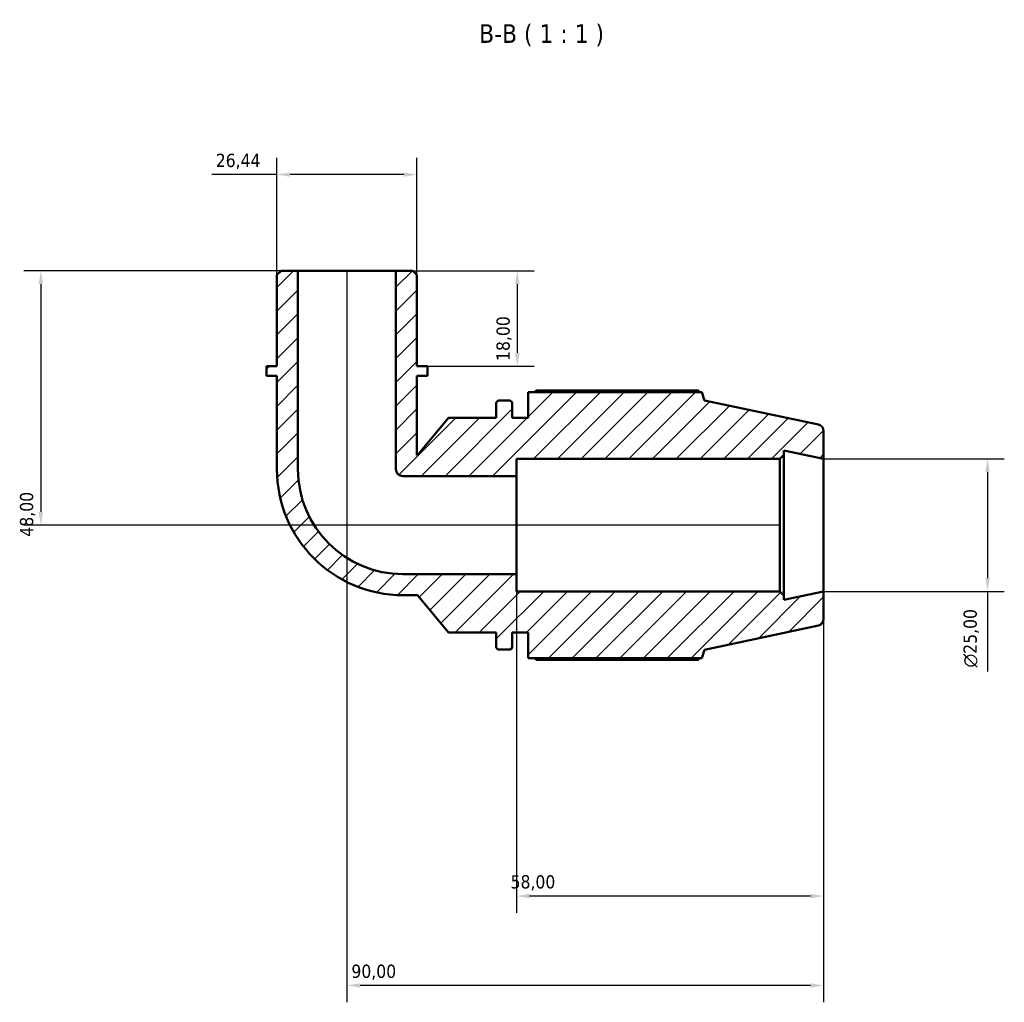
# Model space of a CAD drawing. Header units: millimetres. Extents: x 0 to 931, y 0 to 900.
# Tile 3 of 5: x 307 to 493, y 715 to 900. Entities that reach past the tile are written whole.
import ezdxf

# ---------------------------------------------------------------- set-up
doc = ezdxf.new("R2010")
doc.units = ezdxf.units.MM
for name, color, linetype, lineweight in [('Dimension (ISO)', 7, 'Continuous', 25), ('Hatch (ISO)', 7, 'Continuous', 18), ('Symbol (ISO)', 7, 'Continuous', 25), ('Visible (ISO)', 7, 'Continuous', 50)]:
    doc.layers.add(name, color=color, linetype=linetype, lineweight=lineweight)
doc.styles.add('Label Text (ISO)', font='tahoma.ttf')
doc.styles.add('Note Text (ISO)', font='tahoma.ttf')
doc.dimstyles.new('Default (ISO)', dxfattribs={"dimtxt": 2.5, "dimasz": 2.5, "dimexe": 3.175, "dimexo": 0, "dimgap": 0.762, "dimtad": 1, "dimrnd": 1e-08, "dimzin": 0, "dimtxsty": 'Note Text (ISO)', "dimcen": 0.09, "dimdle": 10, "dimclrd": 256, "dimclre": 256, "dimclrt": 232, "dimazin": 0, "dimtfac": 1.40208, "dimtmove": 0, "dimatfit": 3, "dimfxl": 1, "dimtolj": 1, "dimtzin": 0, "dimlwd": -1, "dimlwe": -1, "dimarcsym": 0})

# ---------------------------------------------------------------- blocks, each defined once
blk = doc.blocks.new('*D7')
at = {"layer": 'Defpoints', "color": 0, "transparency": 16777216}
for p in [(355.55, 870.75), (355.55, 851.81), (381.99, 851.81)]:
    blk.add_point(p, dxfattribs=at)
at = {"layer": 'Dimension (ISO)', "transparency": 16777216}
for p, q in [((355.55, 851.81), (355.55, 873.92)), ((381.99, 851.81), (381.99, 873.92)), ((355.55, 870.75), (343.25, 870.75)), ((379.49, 870.75), (358.05, 870.75))]:
    blk.add_line(p, q, dxfattribs=at)
for points in [[(358.05, 871.16), (358.05, 870.33), (355.55, 870.75)], [(379.49, 871.16), (379.49, 870.33), (381.99, 870.75)]]:
    blk.add_solid(points, dxfattribs=at)
at = {"layer": 'Dimension (ISO)', "color": 232, "true_color": 0xca0064, "transparency": 16777216, "insert": (344.01, 874.68), "char_height": 2.5, "attachment_point": 1, "style": 'Note Text (ISO)'}
blk.add_mtext('\\A1;26,44', dxfattribs=at)
blk = doc.blocks.new('*D8')
at = {"layer": 'Defpoints', "color": 0, "transparency": 16777216}
for p in [(378.03, 852.6), (383.98, 834.6), (400.94, 834.6)]:
    blk.add_point(p, dxfattribs=at)
at = {"layer": 'Dimension (ISO)', "transparency": 16777216}
for p, q in [((378.03, 852.6), (404.11, 852.6)), ((400.94, 850.1), (400.94, 837.1)), ((383.98, 834.6), (404.11, 834.6))]:
    blk.add_line(p, q, dxfattribs=at)
for points in [[(400.52, 850.1), (401.36, 850.1), (400.94, 852.6)], [(400.52, 837.1), (401.36, 837.1), (400.94, 834.6)]]:
    blk.add_solid(points, dxfattribs=at)
at = {"layer": 'Dimension (ISO)', "color": 232, "true_color": 0xca0064, "transparency": 16777216, "insert": (397, 835.58), "char_height": 2.5, "attachment_point": 1, "rotation": 90, "style": 'Note Text (ISO)'}
blk.add_mtext('\\A1;18,00', dxfattribs=at)
blk = doc.blocks.new('*D9')
at = {"layer": 'Defpoints', "color": 0, "transparency": 16777216}
for p in [(400.77, 795.34), (458.77, 792.1), (400.77, 734.6)]:
    blk.add_point(p, dxfattribs=at)
at = {"layer": 'Dimension (ISO)', "transparency": 16777216}
for p, q in [((400.77, 795.34), (400.77, 731.42)), ((458.77, 792.1), (458.77, 731.42)), ((456.27, 734.6), (403.27, 734.6))]:
    blk.add_line(p, q, dxfattribs=at)
for points in [[(403.27, 735.02), (403.27, 734.18), (400.77, 734.6)], [(456.27, 735.02), (456.27, 734.18), (458.77, 734.6)]]:
    blk.add_solid(points, dxfattribs=at)
at = {"layer": 'Dimension (ISO)', "color": 232, "true_color": 0xca0064, "transparency": 16777216, "insert": (399.67, 738.54), "char_height": 2.5, "attachment_point": 1, "style": 'Note Text (ISO)'}
blk.add_mtext('\\A1;58,00', dxfattribs=at)
blk = doc.blocks.new('*D10')
at = {"layer": 'Defpoints', "color": 0, "transparency": 16777216}
for p in [(368.77, 852.6), (458.77, 792.1), (368.77, 717.73)]:
    blk.add_point(p, dxfattribs=at)
at = {"layer": 'Dimension (ISO)', "transparency": 16777216}
for p, q in [((368.77, 852.6), (368.77, 714.56)), ((458.77, 792.1), (458.77, 714.56)), ((456.27, 717.73), (371.27, 717.73))]:
    blk.add_line(p, q, dxfattribs=at)
for points in [[(371.27, 718.15), (371.27, 717.31), (368.77, 717.73)], [(456.27, 718.15), (456.27, 717.31), (458.77, 717.73)]]:
    blk.add_solid(points, dxfattribs=at)
at = {"layer": 'Dimension (ISO)', "color": 232, "true_color": 0xca0064, "transparency": 16777216, "insert": (369.62, 721.66), "char_height": 2.5, "attachment_point": 1, "style": 'Note Text (ISO)'}
blk.add_mtext('\\A1;90,00', dxfattribs=at)
blk = doc.blocks.new('*D11')
at = {"layer": 'Defpoints', "color": 0, "transparency": 16777216}
for p in [(458.77, 817.1), (458.77, 792.1), (489.71, 792.1)]:
    blk.add_point(p, dxfattribs=at)
at = {"layer": 'Dimension (ISO)', "transparency": 16777216}
for p, q in [((458.77, 817.1), (492.88, 817.1)), ((489.71, 814.6), (489.71, 794.6)), ((458.77, 792.1), (492.88, 792.1)), ((489.71, 792.1), (489.71, 776.96))]:
    blk.add_line(p, q, dxfattribs=at)
for points in [[(489.29, 814.6), (490.12, 814.6), (489.71, 817.1)], [(489.29, 794.6), (490.12, 794.6), (489.71, 792.1)]]:
    blk.add_solid(points, dxfattribs=at)
at = {"layer": 'Dimension (ISO)', "color": 232, "true_color": 0xca0064, "transparency": 16777216, "insert": (485.18, 777.73), "char_height": 2.5, "attachment_point": 1, "rotation": 90, "style": 'Note Text (ISO)'}
blk.add_mtext('\\A1;\\fAIGDT|b0|i0;\\H2.5000;\\ln\\fTahoma|b0|i0;\\H2.5000;25,00', dxfattribs=at)
blk = doc.blocks.new('*D13')
at = {"layer": 'Defpoints', "color": 0, "transparency": 16777216}
for p in [(359.52, 852.6), (310.98, 804.6), (450.52, 804.6)]:
    blk.add_point(p, dxfattribs=at)
at = {"layer": 'Dimension (ISO)', "transparency": 16777216}
for p, q in [((359.52, 852.6), (307.8, 852.6)), ((310.98, 850.1), (310.98, 807.1)), ((450.52, 804.6), (307.8, 804.6))]:
    blk.add_line(p, q, dxfattribs=at)
for points in [[(310.56, 850.1), (311.39, 850.1), (310.98, 852.6)], [(310.56, 807.1), (311.39, 807.1), (310.98, 804.6)]]:
    blk.add_solid(points, dxfattribs=at)
at = {"layer": 'Dimension (ISO)', "color": 232, "true_color": 0xca0064, "transparency": 16777216, "insert": (307.04, 802.43), "char_height": 2.5, "attachment_point": 1, "rotation": 90, "style": 'Note Text (ISO)'}
blk.add_mtext('\\A1;48,00', dxfattribs=at)

msp = doc.modelspace()

# ---------------------------------------------------------------- hatches: boundary and pattern name
at = {"layer": 'Hatch (ISO)'}
h = msp.add_hatch(dxfattribs=at)
h.set_pattern_fill('ANSI31', color=256, scale=25.4, style=0)
h.set_pattern_definition([(45, (0, 0), (-2.245064, 2.245064), [])])
edge = h.paths.add_edge_path()
edge.add_ellipse((457.522, 786.861), major_axis=(0.26, -1.223), ratio=1, start_angle=0, end_angle=78)
edge.add_line((458.772, 786.861), (458.772, 792.099))
edge.add_line((458.772, 792.099), (451.272, 790.505))
edge.add_line((451.272, 790.505), (451.272, 791.349))
edge.add_line((451.272, 791.349), (450.522, 792.099))
edge.add_line((450.522, 792.099), (400.772, 792.099))
edge.add_line((400.772, 792.099), (400.772, 795.345))
edge.add_line((400.772, 795.345), (379.348, 795.345))
edge.add_ellipse((379.348, 815.176), major_axis=(0, -19.831), ratio=1, start_angle=270, end_angle=360, ccw=False)
edge.add_line((359.518, 815.176), (359.518, 852.599))
edge.add_line((359.518, 852.599), (356.345, 852.599))
edge.add_line((356.345, 852.599), (355.552, 851.806))
edge.add_line((355.552, 851.806), (355.552, 834.599))
edge.add_line((355.552, 834.599), (353.568, 834.599))
edge.add_line((353.568, 834.599), (353.568, 832.799))
edge.add_line((353.568, 832.799), (355.552, 832.799))
edge.add_line((355.552, 832.799), (355.552, 815.176))
edge.add_ellipse((379.348, 815.176), major_axis=(-23.797, 0), ratio=1, start_angle=0, end_angle=90)
edge.add_line((379.348, 791.379), (382.074, 791.379))
edge.add_line((382.074, 791.379), (387.972, 784.349))
edge.add_line((387.972, 784.349), (396.972, 784.349))
edge.add_line((396.972, 784.349), (396.972, 781.609))
edge.add_ellipse((397.472, 781.609), major_axis=(-0.5, 0), ratio=1, start_angle=0, end_angle=90)
edge.add_line((397.472, 781.109), (399.472, 781.109))
edge.add_ellipse((399.472, 781.609), major_axis=(0, -0.5), ratio=1, start_angle=0, end_angle=90)
edge.add_line((399.972, 781.609), (399.972, 784.349))
edge.add_line((399.972, 784.349), (402.972, 784.349))
edge.add_line((402.972, 784.349), (402.972, 779.489))
edge.add_line((402.972, 779.489), (435.759, 779.489))
edge.add_line((435.759, 779.489), (436.272, 781.067))
edge.add_line((436.272, 781.067), (457.782, 785.639))
edge = h.paths.add_edge_path()
edge.add_ellipse((457.522, 822.337), major_axis=(1.25, 0), ratio=1, start_angle=0, end_angle=78)
edge.add_line((457.782, 823.56), (436.272, 828.132))
edge.add_line((436.272, 828.132), (435.759, 829.709))
edge.add_line((435.759, 829.709), (402.972, 829.709))
edge.add_line((402.972, 829.709), (402.972, 824.849))
edge.add_line((402.972, 824.849), (399.972, 824.849))
edge.add_line((399.972, 824.849), (399.972, 827.589))
edge.add_ellipse((399.472, 827.589), major_axis=(0.5, 0), ratio=1, start_angle=0, end_angle=90)
edge.add_line((399.472, 828.089), (397.472, 828.089))
edge.add_ellipse((397.472, 827.589), major_axis=(0, 0.5), ratio=1, start_angle=0, end_angle=90)
edge.add_line((396.972, 827.589), (396.972, 824.849))
edge.add_line((396.972, 824.849), (387.972, 824.849))
edge.add_line((387.972, 824.849), (382.074, 817.82))
edge.add_line((382.074, 817.82), (381.993, 817.82))
edge.add_line((381.993, 817.82), (381.993, 832.799))
edge.add_line((381.993, 832.799), (383.976, 832.799))
edge.add_line((383.976, 832.799), (383.976, 834.599))
edge.add_line((383.976, 834.599), (381.993, 834.599))
edge.add_line((381.993, 834.599), (381.993, 851.806))
edge.add_line((381.993, 851.806), (381.199, 852.599))
edge.add_line((381.199, 852.599), (378.026, 852.599))
edge.add_line((378.026, 852.599), (378.026, 815.176))
edge.add_ellipse((379.348, 815.176), major_axis=(-1.322, 0), ratio=1, start_angle=0, end_angle=90)
edge.add_line((379.348, 813.853), (400.772, 813.853))
edge.add_line((400.772, 813.853), (400.772, 817.099))
edge.add_line((400.772, 817.099), (450.522, 817.099))
edge.add_line((450.522, 817.099), (451.272, 817.849))
edge.add_line((451.272, 817.849), (451.272, 818.693))
edge.add_line((451.272, 818.693), (458.772, 817.099))
edge.add_line((458.772, 817.099), (458.772, 822.337))

# ---------------------------------------------------------------- linework, layer by layer
at = {"layer": 'Visible (ISO)'}
for p, q in [((356.345, 852.599), (355.552, 851.806)), ((355.552, 851.806), (355.552, 834.599)), ((359.518, 852.599), (356.345, 852.599)), ((359.518, 815.176), (359.518, 852.599)), ((378.026, 852.599), (359.518, 852.599)), ((381.199, 852.599), (378.026, 852.599)), ((378.026, 852.599), (378.026, 815.176)), ((381.993, 851.806), (381.199, 852.599)), ((381.993, 834.599), (381.993, 851.806)), ((355.552, 834.599), (353.568, 834.599)), ((353.568, 834.599), (353.568, 832.799)), ((353.568, 832.799), (355.552, 832.799)), ((355.552, 832.799), (355.552, 815.176)), ((383.976, 834.599), (381.993, 834.599)), ((381.993, 817.82), (381.993, 832.799)), ((381.993, 832.799), (383.976, 832.799)), ((383.976, 832.799), (383.976, 834.599)), ((435.759, 829.709), (402.972, 829.709)), ((402.972, 829.709), (402.972, 824.849)), ((435.145, 830.004), (404.592, 830.004)), ((436.272, 828.132), (435.759, 829.709)), ((396.972, 827.589), (396.972, 824.849)), ((399.472, 828.089), (397.472, 828.089)), ((399.972, 824.849), (399.972, 827.589)), ((457.782, 823.56), (436.272, 828.132)), ((387.972, 824.849), (382.074, 817.82)), ((396.972, 824.849), (387.972, 824.849)), ((402.972, 824.849), (399.972, 824.849)), ((458.772, 817.099), (458.772, 822.337)), ((451.272, 817.849), (451.272, 818.693)), ((451.272, 818.693), (458.772, 817.099)), ((382.074, 817.82), (381.993, 817.82)), ((400.772, 813.853), (400.772, 817.099)), ((400.772, 817.099), (450.522, 817.099)), ((450.522, 817.099), (451.272, 817.849)), ((450.522, 817.099), (450.522, 792.099)), ((451.272, 791.349), (451.272, 817.849)), ((458.772, 792.099), (458.772, 817.099)), ((379.348, 813.853), (400.772, 813.853)), ((400.772, 795.345), (400.772, 813.853)), ((400.772, 795.345), (379.348, 795.345)), ((400.772, 792.099), (400.772, 795.345)), ((450.522, 792.099), (400.772, 792.099)), ((451.272, 791.349), (450.522, 792.099)), ((458.772, 792.099), (451.272, 790.505)), ((458.772, 786.861), (458.772, 792.099)), ((379.348, 791.379), (382.074, 791.379)), ((382.074, 791.379), (387.972, 784.349)), ((451.272, 790.505), (451.272, 791.349)), ((436.272, 781.067), (457.782, 785.639)), ((387.972, 784.349), (396.972, 784.349)), ((396.972, 784.349), (396.972, 781.609)), ((399.972, 781.609), (399.972, 784.349)), ((399.972, 784.349), (402.972, 784.349)), ((402.972, 784.349), (402.972, 779.489)), ((397.472, 781.109), (399.472, 781.109)), ((435.759, 779.489), (436.272, 781.067)), ((402.972, 779.489), (435.759, 779.489)), ((404.592, 779.194), (435.145, 779.194))]:
    msp.add_line(p, q, dxfattribs=at)
for centre, radius, start, end in [((397.472, 827.589), 0.5, 90, 180), ((399.472, 827.589), 0.5, 0, 90), ((457.522, 822.337), 1.25, 0, 78), ((379.348, 815.176), 23.797, 180, 270), ((379.348, 815.176), 19.831, 180, 270), ((379.348, 815.176), 1.322, 180, 270), ((457.522, 786.861), 1.25, 282, 0), ((397.472, 781.609), 0.5, 180, 270), ((399.472, 781.609), 0.5, 270, 0)]:
    msp.add_arc(centre, radius, start, end, dxfattribs=at)
for points, weights in [([(404.121, 829.709), (404.353, 829.855), (404.592, 830.004)], [1.01419407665, 1.01676633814, 1.01919410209]), ([(435.298, 829.709), (435.223, 829.855), (435.145, 830.004)], [1.00109057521, 1.00061926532, 1]), ([(404.592, 779.194), (404.353, 779.343), (404.121, 779.489)], [1.01919410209, 1.01676633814, 1.01419407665]), ([(435.145, 779.194), (435.223, 779.343), (435.298, 779.489)], [1, 1.00061926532, 1.00109057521])]:
    msp.add_rational_spline(points, weights, degree=2, dxfattribs=at)

# ---------------------------------------------------------------- texts
at = {"layer": 'Symbol (ISO)', "insert": (393.731, 894.978), "char_height": 3.5, "attachment_point": 7, "style": 'Label Text (ISO)'}
msp.add_mtext('B-B ( 1 : 1 )', dxfattribs=at)

# ---------------------------------------------------------------- dimensions: what is measured, and where the dimension line sits
at = {"layer": 'Dimension (ISO)'}
dim = msp.add_linear_dim(base=(355.552, 870.745), p1=(381.993, 851.806), p2=(355.552, 851.806), dimstyle='Default (ISO)', override={"dimdec": 2, "dimtp": 0, "dimtm": 0, "dimtdec": 2, "dimtofl": 0, "dimatfit": 2}, dxfattribs=at)
dim.commit()
dim.dimension.update_dxf_attribs({"geometry": '*D7', "text_midpoint": (348.149, 870.745), "dimtype": 160})
for base, p1, p2, angle, picture, middle in [((310.977, 804.599), (359.518, 852.599), (450.522, 804.599), 270, '*D13', (310.977, 806.599)), ((368.772, 717.731), (458.772, 792.099), (368.772, 852.599), 180, '*D10', (373.772, 717.731)), ((400.939, 834.599), (378.026, 852.599), (383.976, 834.599), 270, '*D8', (400.939, 839.599)), ((400.772, 734.599), (458.772, 792.099), (400.772, 795.345), 180, '*D9', (403.772, 734.599))]:
    dim = msp.add_linear_dim(base=base, p1=p1, p2=p2, angle=angle, dimstyle='Default (ISO)', override={"dimdec": 2, "dimtp": 0, "dimtm": 0, "dimtdec": 2, "dimtofl": 0, "dimatfit": 1}, dxfattribs=at)
    dim.commit()
    dim.dimension.update_dxf_attribs({"geometry": picture, "text_midpoint": middle, "dimtype": 160})
dim = msp.add_linear_dim(base=(489.707, 792.099), p1=(458.772, 817.099), p2=(458.772, 792.099), angle=90, text='\\fAIGDT|b0|i0;\\H2.5000;\\ln\\fTahoma|b0|i0;\\H2.5000;<>', dimstyle='Default (ISO)', override={"dimdec": 2, "dimtp": 0, "dimtm": 0, "dimtdec": 2, "dimtofl": 0, "dimatfit": 2}, dxfattribs=at)
dim.commit()
dim.dimension.update_dxf_attribs({"geometry": '*D11', "text_midpoint": (489.707, 783.282), "dimtype": 160})

doc.saveas('drawing.dxf')
